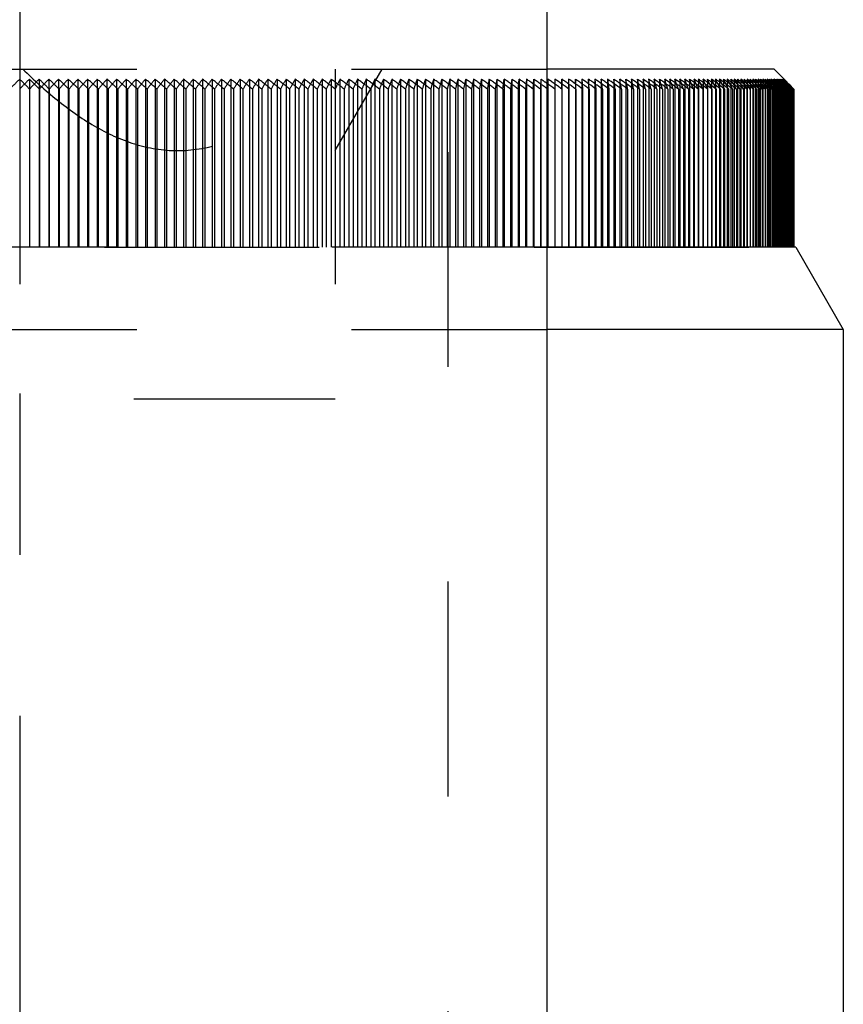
# Model space of a CAD drawing. Header units: millimetres. Extents: x 416 to 584, y 372 to 628.
# Tile 5 of 6: x 500 to 525, y 541 to 570. Entities that reach past the tile are written whole.
import ezdxf

# ---------------------------------------------------------------- set-up
doc = ezdxf.new("R2010")
doc.units = ezdxf.units.MM
doc.header["$LTSCALE"] = 65.185185
doc.linetypes.add('CENTER', pattern=[0.6, 0.375, -0.075, 0.075, -0.075])
doc.linetypes.add('HIDDEN', pattern=[0.2, 0.1, -0.1])
for name, color, linetype in [('ACHSEN_S', 7, 'CONTINUOUS'), ('FASEN', 7, 'CONTINUOUS'), ('FLAECHEN', 7, 'CONTINUOUS'), ('KOERPER', 7, 'CONTINUOUS'), ('KONST.EL_MIT_GEO', 7, 'CONTINUOUS')]:
    doc.layers.add(name, color=color, linetype=linetype)

msp = doc.modelspace()

# ---------------------------------------------------------------- linework, layer by layer
at = {"layer": 'ACHSEN_S', "color": 2, "linetype": 'CENTER'}
msp.add_line((500, 627.5), (500, 372.5), dxfattribs=at)
at = {"layer": 'FASEN', "color": 8, "linetype": 'HIDDEN'}
for p, q in [((516, 563.5), (484, 563.5)), ((484, 561), (516, 561))]:
    msp.add_line(p, q, dxfattribs=at)
at = {"layer": 'FASEN', "color": 7, "linetype": 'Continuous'}
for p, q in [((523.557, 563.5), (516, 563.5)), ((523.557, 563.5), (525, 561)), ((525, 561), (516, 561))]:
    msp.add_line(p, q, dxfattribs=at)
at = {"layer": 'FLAECHEN', "color": 8, "linetype": 'HIDDEN'}
msp.add_line((513, 605.5), (513, 491.5), dxfattribs=at)
at = {"layer": 'FLAECHEN', "color": 7, "linetype": 'Continuous'}
for p, q in [((516, 604.5), (516, 479.5)), ((525, 561), (525, 511.572))]:
    msp.add_line(p, q, dxfattribs=at)
at = {"layer": 'KOERPER', "color": 7, "linetype": 'Continuous'}
msp.add_line((516, 604.5), (516, 479.5), dxfattribs=at)
at = {"layer": 'KONST.EL_MIT_GEO', "color": 8, "linetype": 'HIDDEN'}
for p, q in [((513, 605.5), (513, 491.5)), ((484, 568.9), (516, 568.9)), ((500, 568.9), (500, 558.9)), ((509.575, 566.432), (511, 568.9)), ((509.575, 568.9), (509.575, 558.9)), ((500.295, 568.602), (500.295, 563.5)), ((500.59, 568.602), (500.59, 563.5)), ((500.885, 568.602), (500.885, 563.5)), ((501.18, 568.602), (501.18, 563.5)), ((501.474, 568.602), (501.474, 563.5)), ((501.769, 568.602), (501.769, 563.5)), ((502.063, 568.602), (502.063, 563.5)), ((502.356, 568.602), (502.356, 563.5)), ((502.65, 568.602), (502.65, 563.5)), ((502.943, 568.602), (502.943, 563.5)), ((503.235, 568.602), (503.235, 563.5)), ((503.527, 568.602), (503.527, 563.5)), ((503.818, 568.602), (503.818, 563.5)), ((504.109, 568.602), (504.109, 563.5)), ((504.399, 568.602), (504.399, 563.5)), ((504.688, 568.602), (504.688, 563.5)), ((504.977, 568.602), (504.977, 563.5)), ((505.265, 568.602), (505.265, 563.5)), ((505.552, 568.602), (505.552, 563.5)), ((505.838, 568.602), (505.838, 563.5)), ((506.123, 568.602), (506.123, 563.5)), ((506.407, 568.602), (506.407, 563.5)), ((506.69, 568.602), (506.69, 563.5)), ((506.972, 568.602), (506.972, 563.5)), ((507.253, 568.602), (507.253, 563.5)), ((507.532, 568.602), (507.532, 563.5)), ((507.811, 568.602), (507.811, 563.5)), ((508.088, 568.602), (508.088, 563.5)), ((508.364, 568.602), (508.364, 563.5)), ((508.638, 568.602), (508.638, 563.5)), ((508.912, 568.602), (508.912, 563.5)), ((509.183, 568.602), (509.183, 563.5)), ((509.453, 568.602), (509.453, 563.5)), ((509.722, 568.602), (509.722, 563.5)), ((509.989, 568.602), (509.989, 563.5)), ((510.255, 568.602), (510.255, 563.5)), ((510.519, 568.602), (510.519, 563.5)), ((510.781, 568.602), (510.781, 563.5)), ((511.041, 568.602), (511.041, 563.5)), ((511.3, 568.602), (511.3, 563.5)), ((511.556, 568.602), (511.556, 563.5)), ((511.811, 568.602), (511.811, 563.5)), ((512.064, 568.602), (512.064, 563.5)), ((512.315, 568.602), (512.315, 563.5)), ((512.564, 568.602), (512.564, 563.5)), ((512.811, 568.602), (512.811, 563.5)), ((513.056, 568.602), (513.056, 563.5)), ((513.299, 568.602), (513.299, 563.5)), ((513.54, 568.602), (513.54, 563.5)), ((513.778, 568.602), (513.778, 563.5)), ((514.015, 568.602), (514.015, 563.5)), ((514.249, 568.602), (514.249, 563.5)), ((514.48, 568.602), (514.433, 568.301)), ((514.48, 568.602), (514.48, 563.5)), ((514.668, 568.301), (514.71, 568.602)), ((514.71, 568.602), (514.71, 563.5)), ((514.937, 568.602), (514.9, 568.301)), ((514.937, 568.602), (514.937, 563.5)), ((515.13, 568.301), (515.161, 568.602)), ((515.161, 568.602), (515.161, 563.5)), ((515.383, 568.602), (515.358, 568.301)), ((515.383, 568.602), (515.383, 563.5)), ((515.583, 568.301), (515.603, 568.602)), ((515.603, 568.602), (515.603, 563.5)), ((515.82, 568.602), (515.805, 568.301)), ((515.82, 568.602), (515.82, 563.5)), ((516.025, 568.301), (516.034, 568.602)), ((516.034, 568.602), (516.034, 563.5)), ((516.456, 568.602), (516.456, 563.5)), ((516.457, 568.301), (516.456, 568.602)), ((516.662, 568.602), (516.662, 563.5)), ((516.866, 568.602), (516.866, 563.5)), ((516.878, 568.301), (516.866, 568.602)), ((517.067, 568.602), (517.067, 563.5)), ((517.266, 568.602), (517.266, 563.5)), ((517.289, 568.301), (517.266, 568.602)), ((517.461, 568.602), (517.461, 563.5)), ((517.654, 568.602), (517.654, 563.5)), ((517.688, 568.301), (517.654, 568.602)), ((517.844, 568.602), (517.844, 563.5)), ((518.031, 568.602), (518.031, 563.5)), ((518.076, 568.301), (518.031, 568.602)), ((518.216, 568.602), (518.216, 563.5)), ((518.397, 568.602), (518.397, 563.5)), ((518.575, 568.602), (518.575, 563.5)), ((518.75, 568.602), (518.75, 563.5)), ((518.816, 568.301), (518.794, 568.402)), ((518.922, 568.602), (518.922, 563.5)), ((519.092, 568.602), (519.092, 563.5)), ((519.117, 568.503), (519.092, 568.602)), ((519.168, 568.301), (519.142, 568.402)), ((519.258, 568.602), (519.258, 563.5)), ((519.421, 568.602), (519.421, 563.5)), ((519.449, 568.503), (519.421, 568.602)), ((519.507, 568.301), (519.478, 568.402)), ((519.58, 568.602), (519.58, 563.5)), ((519.737, 568.602), (519.737, 563.5)), ((519.769, 568.503), (519.737, 568.602)), ((519.834, 568.301), (519.802, 568.402)), ((519.891, 568.602), (519.891, 563.5)), ((520.041, 568.602), (520.041, 563.5)), ((520.077, 568.503), (520.041, 568.602)), ((520.148, 568.301), (520.112, 568.402)), ((520.188, 568.602), (520.188, 563.5)), ((520.331, 568.602), (520.331, 563.5)), ((520.371, 568.503), (520.331, 568.602)), ((520.45, 568.301), (520.41, 568.402)), ((520.472, 568.602), (520.472, 563.5)), ((520.609, 568.602), (520.609, 563.5)), ((520.652, 568.503), (520.609, 568.602)), ((520.737, 568.301), (520.694, 568.402)), ((520.743, 568.602), (520.743, 563.5)), ((520.873, 568.602), (520.876, 568.301)), ((520.919, 568.503), (520.873, 568.602)), ((521.012, 568.301), (520.965, 568.402)), ((521, 568.602), (521, 563.5)), ((521.124, 568.602), (521.124, 563.5)), ((521.173, 568.503), (521.124, 568.602)), ((521.273, 568.301), (521.223, 568.402)), ((521.244, 568.602), (521.244, 563.5)), ((521.361, 568.602), (521.361, 563.5)), ((521.414, 568.503), (521.361, 568.602)), ((521.52, 568.301), (521.467, 568.402)), ((521.474, 568.602), (521.474, 563.5)), ((521.584, 568.602), (521.584, 563.5)), ((521.64, 568.503), (521.584, 568.602)), ((521.691, 568.602), (521.691, 563.5)), ((521.753, 568.301), (521.696, 568.402)), ((521.793, 568.602), (521.793, 563.5)), ((521.853, 568.503), (521.793, 568.602)), ((521.893, 568.602), (521.893, 563.5)), ((521.972, 568.301), (521.912, 568.402)), ((521.989, 568.602), (521.989, 563.5)), ((522.051, 568.503), (521.989, 568.602)), ((522.081, 568.602), (522.081, 563.5)), ((522.177, 568.301), (522.114, 568.402)), ((522.17, 568.602), (522.17, 563.5)), ((522.235, 568.503), (522.17, 568.602)), ((522.255, 568.602), (522.255, 563.5)), ((522.367, 568.301), (522.301, 568.402)), ((522.336, 568.602), (522.336, 563.5)), ((522.405, 568.503), (522.336, 568.602)), ((522.414, 568.602), (522.414, 563.5)), ((522.508, 568.351), (522.474, 568.402)), ((522.488, 568.602), (522.488, 563.5)), ((522.56, 568.503), (522.488, 568.602)), ((522.559, 568.602), (522.559, 563.5)), ((522.626, 568.602), (522.626, 568.301)), ((522.701, 568.503), (522.626, 568.602)), ((522.668, 568.351), (522.632, 568.402)), ((522.689, 568.602), (522.689, 563.5)), ((522.749, 568.602), (522.749, 563.5)), ((522.827, 568.503), (522.749, 568.602)), ((522.813, 568.351), (522.776, 568.402)), ((522.805, 568.602), (522.805, 563.5)), ((522.866, 568.453), (522.827, 568.503)), ((522.857, 568.602), (522.857, 563.5)), ((522.938, 568.503), (522.857, 568.602)), ((522.905, 568.402), (522.866, 568.453)), ((522.944, 568.351), (522.905, 568.402)), ((522.906, 568.602), (522.906, 563.5)), ((522.978, 568.453), (522.938, 568.503)), ((522.95, 568.602), (522.95, 563.5)), ((523.034, 568.503), (522.95, 568.602)), ((523.019, 568.402), (522.978, 568.453)), ((522.992, 568.602), (522.992, 563.5)), ((523.06, 568.351), (523.019, 568.402)), ((523.029, 568.602), (523.029, 563.5)), ((523.115, 568.503), (523.029, 568.602)), ((523.076, 568.453), (523.034, 568.503)), ((523.063, 568.602), (523.063, 563.5)), ((523.118, 568.402), (523.076, 568.453)), ((523.093, 568.602), (523.093, 563.5)), ((523.137, 568.552), (523.093, 568.602)), ((523.159, 568.453), (523.115, 568.503)), ((523.16, 568.351), (523.118, 568.402)), ((523.119, 568.602), (523.119, 563.5)), ((523.182, 568.503), (523.137, 568.552)), ((523.141, 568.602), (523.141, 563.5)), ((523.187, 568.552), (523.141, 568.602)), ((523.202, 568.402), (523.159, 568.453)), ((523.16, 568.602), (523.16, 563.5)), ((523.175, 568.602), (523.175, 563.5)), ((523.222, 568.552), (523.175, 568.602)), ((523.227, 568.453), (523.182, 568.503)), ((523.186, 568.602), (523.186, 563.5)), ((523.233, 568.503), (523.187, 568.552)), ((523.192, 568.608), (523.347, 568.453)), ((523.194, 568.602), (523.194, 563.5)), ((523.242, 568.552), (523.194, 568.602)), ((523.198, 568.602), (523.296, 568.502)), ((523.239, 568.36), (523.202, 568.402)), ((523.27, 568.503), (523.222, 568.552)), ((523.272, 568.402), (523.227, 568.453)), ((523.28, 568.453), (523.233, 568.503)), ((523.291, 568.503), (523.242, 568.552)), ((523.317, 568.453), (523.27, 568.503)), ((523.317, 568.351), (523.272, 568.402)), ((523.326, 568.402), (523.28, 568.453)), ((523.34, 568.453), (523.291, 568.503)), ((523.296, 568.502), (523.346, 568.452)), ((523.301, 568.402), (523.346, 568.352)), ((523.365, 568.402), (523.317, 568.453)), ((523.372, 568.351), (523.326, 568.402)), ((523.331, 568.452), (523.367, 568.415)), ((523.389, 568.402), (523.34, 568.453)), ((523.346, 568.452), (523.395, 568.402)), ((523.374, 568.426), (523.347, 568.453)), ((523.352, 568.397), (523.394, 568.352)), ((523.413, 568.351), (523.365, 568.402)), ((523.367, 568.415), (523.379, 568.402)), ((523.398, 568.402), (523.374, 568.426)), ((523.379, 568.402), (523.427, 568.352)), ((523.487, 568.301), (523.389, 568.402)), ((523.395, 568.402), (523.445, 568.352)), ((523.498, 568.301), (523.398, 568.402)), ((500.598, 568.301), (500.598, 563.5)), ((500.896, 568.301), (500.896, 563.5)), ((501.195, 568.301), (501.195, 563.5)), ((501.493, 568.301), (501.493, 563.5)), ((501.792, 568.301), (501.792, 563.5)), ((502.089, 568.301), (502.089, 563.5)), ((502.387, 568.301), (502.387, 563.5)), ((502.684, 568.301), (502.684, 563.5)), ((502.981, 568.301), (502.981, 563.5)), ((503.277, 568.301), (503.277, 563.5)), ((503.573, 568.301), (503.573, 563.5)), ((503.868, 568.301), (503.868, 563.5)), ((504.162, 568.301), (504.162, 563.5)), ((504.456, 568.301), (504.456, 563.5)), ((504.749, 568.301), (504.749, 563.5)), ((505.042, 568.301), (505.042, 563.5)), ((505.333, 568.301), (505.333, 563.5)), ((505.624, 568.301), (505.624, 563.5)), ((505.913, 568.301), (505.913, 563.5)), ((506.202, 568.301), (506.202, 563.5)), ((506.49, 568.301), (506.49, 563.5)), ((506.777, 568.301), (506.777, 563.5)), ((507.062, 568.301), (507.062, 563.5)), ((507.347, 568.301), (507.347, 563.5)), ((507.63, 568.301), (507.63, 563.5)), ((507.912, 568.301), (507.912, 563.5)), ((508.193, 568.301), (508.193, 563.5)), ((508.472, 568.301), (508.472, 563.5)), ((508.75, 568.301), (508.75, 563.5)), ((509.027, 568.301), (509.027, 563.5)), ((509.302, 568.301), (509.302, 563.5)), ((509.848, 568.301), (509.848, 563.5)), ((510.119, 568.301), (510.119, 563.5)), ((510.388, 568.301), (510.388, 563.5)), ((510.655, 568.301), (510.655, 563.5)), ((510.92, 568.301), (510.92, 563.5)), ((511.184, 568.301), (511.184, 563.5)), ((511.446, 568.301), (511.446, 563.5)), ((511.706, 568.301), (511.706, 563.5)), ((511.964, 568.301), (511.964, 563.5)), ((512.221, 568.301), (512.221, 563.5)), ((512.475, 568.301), (512.475, 563.5)), ((512.727, 568.301), (512.727, 563.5)), ((512.978, 568.301), (512.978, 563.5)), ((513.226, 568.301), (513.226, 563.5)), ((513.472, 568.301), (513.472, 563.5)), ((513.715, 568.301), (513.715, 563.5)), ((513.957, 568.301), (513.957, 563.5)), ((514.196, 568.301), (514.196, 563.5)), ((514.433, 568.301), (514.433, 563.5)), ((514.668, 568.301), (514.668, 563.5)), ((514.9, 568.301), (514.9, 563.5)), ((515.13, 568.301), (515.13, 563.5)), ((515.358, 568.301), (515.358, 563.5)), ((515.583, 568.301), (515.583, 563.5)), ((515.805, 568.301), (515.805, 563.5)), ((516.025, 568.301), (516.025, 563.5)), ((516.878, 568.301), (516.878, 563.5)), ((517.289, 568.301), (517.289, 563.5)), ((517.688, 568.301), (517.688, 563.5)), ((518.076, 568.301), (518.076, 563.5)), ((518.452, 568.301), (518.452, 563.5)), ((518.816, 568.301), (518.816, 563.5)), ((519.168, 568.301), (519.168, 563.5)), ((519.507, 568.301), (519.507, 563.5)), ((519.834, 568.301), (519.834, 563.5)), ((520.148, 568.301), (520.148, 563.5)), ((520.45, 568.301), (520.45, 563.5)), ((520.737, 568.301), (520.737, 563.5)), ((521.012, 568.301), (521.012, 563.5)), ((521.273, 568.301), (521.273, 563.5)), ((521.52, 568.301), (521.52, 563.5)), ((521.753, 568.301), (521.753, 563.5)), ((521.972, 568.301), (521.972, 563.5)), ((522.177, 568.301), (522.177, 563.5)), ((522.367, 568.301), (522.367, 563.5)), ((522.543, 568.301), (522.508, 568.351)), ((522.543, 568.301), (522.543, 563.5)), ((522.705, 568.301), (522.668, 568.351)), ((522.705, 568.301), (522.705, 563.5)), ((522.743, 568.352), (522.78, 568.301)), ((522.851, 568.301), (522.813, 568.351)), ((522.851, 568.301), (522.851, 563.5)), ((522.881, 568.352), (522.919, 568.301)), ((522.983, 568.301), (522.944, 568.351)), ((522.983, 568.301), (522.983, 563.5)), ((523.004, 568.352), (523.044, 568.301)), ((523.1, 568.301), (523.06, 568.351)), ((523.1, 568.301), (523.1, 563.5)), ((523.112, 568.352), (523.153, 568.301)), ((523.202, 568.301), (523.16, 568.351)), ((523.202, 568.301), (523.202, 563.5)), ((523.209, 568.347), (523.248, 568.301)), ((523.246, 568.351), (523.239, 568.36)), ((523.29, 568.301), (523.246, 568.351)), ((523.252, 568.387), (523.293, 568.34)), ((523.29, 568.301), (523.29, 563.5)), ((523.362, 568.301), (523.317, 568.351)), ((523.346, 568.352), (523.363, 568.333)), ((523.362, 568.301), (523.362, 563.5)), ((523.419, 568.301), (523.372, 568.351)), ((523.394, 568.352), (523.419, 568.325)), ((523.46, 568.301), (523.413, 568.351)), ((523.419, 568.301), (523.419, 563.5)), ((523.427, 568.352), (523.436, 568.343)), ((523.436, 568.343), (523.46, 568.318)), ((523.445, 568.352), (523.469, 568.327)), ((523.46, 568.301), (523.46, 563.5)), ((523.469, 568.327), (523.486, 568.31)), ((523.487, 568.301), (523.487, 563.5)), ((476.502, 563.5), (523.498, 563.5)), ((490.425, 558.9), (509.575, 558.9))]:
    msp.add_line(p, q, dxfattribs=at)
at = {"layer": 'KONST.EL_MIT_GEO', "color": 7, "linetype": 'Continuous'}
for p, q in [((522.9, 568.9), (516, 568.9)), ((522.9, 568.9), (523.192, 568.608)), ((516.246, 568.602), (516.242, 568.301)), ((516.246, 568.602), (516.246, 563.5)), ((516.662, 568.602), (516.669, 568.301)), ((517.067, 568.602), (517.085, 568.301)), ((517.461, 568.602), (517.49, 568.301)), ((517.844, 568.602), (517.883, 568.301)), ((521.144, 568.301), (520.973, 568.429)), ((521.398, 568.301), (521.237, 568.423)), ((521.346, 568.402), (521.398, 568.301)), ((521.474, 568.602), (521.529, 568.502)), ((521.638, 568.301), (521.487, 568.417)), ((521.529, 568.502), (521.583, 568.402)), ((521.583, 568.402), (521.638, 568.301)), ((521.691, 568.602), (521.748, 568.502)), ((521.804, 568.514), (521.691, 568.602)), ((521.864, 568.301), (521.723, 568.41)), ((521.748, 568.502), (521.806, 568.402)), ((521.806, 568.402), (521.864, 568.301)), ((521.893, 568.602), (521.954, 568.502)), ((522.019, 568.503), (521.893, 568.602)), ((522.076, 568.301), (521.945, 568.404)), ((521.954, 568.502), (522.015, 568.402)), ((522.015, 568.402), (522.076, 568.301)), ((522.081, 568.602), (522.145, 568.502)), ((522.206, 568.503), (522.081, 568.602)), ((522.145, 568.502), (522.209, 568.402)), ((522.274, 568.301), (522.146, 568.402)), ((522.209, 568.402), (522.274, 568.301)), ((522.255, 568.602), (522.322, 568.502)), ((522.378, 568.503), (522.255, 568.602)), ((522.322, 568.502), (522.389, 568.402)), ((522.457, 568.301), (522.331, 568.402)), ((522.389, 568.402), (522.4, 568.386)), ((522.414, 568.602), (522.484, 568.502)), ((522.535, 568.503), (522.414, 568.602)), ((522.626, 568.301), (522.501, 568.402)), ((522.555, 568.402), (522.57, 568.38)), ((522.559, 568.602), (522.632, 568.502)), ((522.678, 568.503), (522.559, 568.602)), ((522.78, 568.301), (522.657, 568.402)), ((522.689, 568.602), (522.766, 568.502)), ((522.807, 568.503), (522.689, 568.602)), ((522.706, 568.402), (522.743, 568.352)), ((522.919, 568.301), (522.798, 568.402)), ((522.805, 568.602), (522.884, 568.502)), ((522.92, 568.503), (522.805, 568.602)), ((522.842, 568.402), (522.881, 568.352)), ((522.884, 568.502), (522.924, 568.452)), ((522.906, 568.602), (522.988, 568.502)), ((523.019, 568.503), (522.906, 568.602)), ((522.924, 568.452), (522.964, 568.402)), ((523.044, 568.301), (522.925, 568.402)), ((522.964, 568.402), (523.004, 568.352)), ((522.988, 568.502), (523.029, 568.452)), ((522.992, 568.602), (523.077, 568.502)), ((523.103, 568.503), (522.992, 568.602)), ((523.037, 568.402), (523.02, 568.417)), ((523.029, 568.452), (523.112, 568.352)), ((523.153, 568.301), (523.037, 568.402)), ((523.063, 568.602), (523.151, 568.502)), ((523.172, 568.503), (523.063, 568.602)), ((523.077, 568.502), (523.119, 568.452)), ((523.119, 568.602), (523.21, 568.502)), ((523.226, 568.503), (523.119, 568.602)), ((523.119, 568.452), (523.163, 568.402)), ((523.248, 568.301), (523.133, 568.402)), ((523.151, 568.502), (523.195, 568.452)), ((523.16, 568.602), (523.254, 568.502)), ((523.265, 568.503), (523.16, 568.602)), ((523.163, 568.402), (523.209, 568.347)), ((523.227, 568.453), (523.172, 568.503)), ((523.186, 568.602), (523.282, 568.502)), ((523.289, 568.503), (523.186, 568.602)), ((523.195, 568.452), (523.252, 568.387)), ((523.328, 568.301), (523.215, 568.402)), ((523.28, 568.453), (523.226, 568.503)), ((523.262, 568.42), (523.227, 568.453)), ((523.254, 568.502), (523.3, 568.452)), ((523.282, 568.402), (523.262, 568.42)), ((523.317, 568.453), (523.265, 568.503)), ((523.333, 568.402), (523.28, 568.453)), ((523.282, 568.502), (523.331, 568.452)), ((523.392, 568.301), (523.282, 568.402)), ((523.34, 568.453), (523.289, 568.503)), ((523.3, 568.452), (523.352, 568.397)), ((523.357, 568.415), (523.317, 568.453)), ((523.441, 568.301), (523.333, 568.402)), ((523.391, 568.402), (523.34, 568.453)), ((523.37, 568.402), (523.357, 568.415)), ((523.476, 568.301), (523.37, 568.402)), ((523.495, 568.301), (523.391, 568.402)), ((516.242, 568.301), (516.242, 563.5)), ((516.669, 568.301), (516.669, 563.5)), ((517.085, 568.301), (517.085, 563.5)), ((517.49, 568.301), (517.49, 563.5)), ((517.883, 568.301), (517.883, 563.5)), ((518.265, 568.301), (518.265, 563.5)), ((518.635, 568.301), (518.635, 563.5)), ((518.993, 568.301), (518.993, 563.5)), ((519.339, 568.301), (519.339, 563.5)), ((519.672, 568.301), (519.672, 563.5)), ((519.993, 568.301), (519.993, 563.5)), ((520.301, 568.301), (520.301, 563.5)), ((520.595, 568.301), (520.595, 563.5)), ((520.876, 568.301), (520.876, 563.5)), ((521.144, 568.301), (521.144, 563.5)), ((521.398, 568.301), (521.398, 563.5)), ((521.638, 568.301), (521.638, 563.5)), ((521.864, 568.301), (521.864, 563.5)), ((522.076, 568.301), (522.076, 563.5)), ((522.274, 568.301), (522.274, 563.5)), ((522.4, 568.386), (522.457, 568.301)), ((522.457, 568.301), (522.457, 563.5)), ((522.57, 568.38), (522.626, 568.301)), ((522.626, 568.301), (522.626, 563.5)), ((522.78, 568.301), (522.78, 563.5)), ((522.919, 568.301), (522.919, 563.5)), ((523.044, 568.301), (523.044, 563.5)), ((523.153, 568.301), (523.153, 563.5)), ((523.248, 568.301), (523.248, 563.5)), ((523.293, 568.34), (523.328, 568.301)), ((523.328, 568.301), (523.328, 563.5)), ((523.363, 568.333), (523.392, 568.301)), ((523.392, 568.301), (523.392, 563.5)), ((523.419, 568.325), (523.441, 568.301)), ((523.441, 568.301), (523.441, 563.5)), ((523.46, 568.318), (523.476, 568.301)), ((523.476, 568.301), (523.476, 563.5)), ((523.486, 568.31), (523.495, 568.301)), ((523.495, 568.301), (523.495, 563.5)), ((525, 561), (525, 511.572))]:
    msp.add_line(p, q, dxfattribs=at)
at = {"layer": 'KONST.EL_MIT_GEO', "color": 8, "linetype": 'HIDDEN'}
for centre, radius, start, end in [((547.861, 520.832), 67.622, 135.05468, 135.41428), ((452.139, 520.832), 67.621, 44.5859, 44.94551), ((548.057, 521.454), 67.113, 135.3711, 135.73081), ((452.435, 520.23), 68.047, 44.94548, 45.30508), ((548.348, 522.077), 66.674, 135.74953, 136.10928), ((452.856, 519.673), 68.356, 45.34861, 45.70848), ((548.671, 522.677), 66.276, 136.13763, 136.49719), ((453.008, 519.028), 68.919, 45.6381, 45.99755), ((549.134, 523.235), 66.013, 136.58818, 136.94715), ((453.415, 518.474), 69.24, 46.02363, 46.38325), ((549.345, 523.874), 65.515, 136.94349, 137.30244), ((453.554, 517.831), 69.814, 46.29592, 46.65502), ((549.83, 524.429), 65.277, 137.41412, 137.77232), ((453.951, 517.281), 70.145, 46.66447, 47.02366), ((550.064, 525.062), 64.806, 137.7901, 138.14811), ((454.079, 516.641), 70.728, 46.92022, 47.27882), ((550.574, 525.614), 64.598, 138.28151, 138.63858), ((454.465, 516.098), 71.065, 47.27239, 47.63101), ((550.834, 526.24), 64.158, 138.67899, 139.03567), ((454.584, 515.462), 71.653, 47.51222, 47.87018), ((551.373, 526.786), 63.985, 139.19189, 139.54743), ((454.962, 514.926), 71.994, 47.84858, 48.20651), ((551.663, 527.404), 63.581, 139.61171, 139.96663), ((455.072, 514.297), 72.585, 48.0731, 48.43032), ((552.236, 527.943), 63.449, 140.14682, 140.50036), ((455.444, 513.771), 72.928, 48.3942, 48.75134), ((552.56, 528.551), 63.086, 140.58981, 140.94249), ((455.547, 513.149), 73.52, 48.60396, 48.96035), ((553.172, 529.081), 63, 141.14783, 141.49886), ((455.912, 512.633), 73.861, 48.91034, 49.26661), ((553.535, 529.678), 62.686, 141.61486, 141.96474), ((456.009, 512.021), 74.451, 49.10588, 49.46138), ((554.192, 530.198), 62.654, 142.19647, 142.54442), ((456.368, 511.517), 74.79, 49.39803, 49.75338), ((554.602, 530.782), 62.394, 142.68838, 143.03486), ((456.46, 510.916), 75.376, 49.57985, 49.93441), ((555.311, 531.291), 62.424, 143.29424, 143.63846), ((456.816, 510.425), 75.709, 49.85825, 50.21264), ((555.774, 531.861), 62.227, 143.81186, 144.15425), ((456.903, 509.836), 76.29, 50.02684, 50.38041), ((556.544, 532.357), 62.329, 144.44258, 144.78235), ((457.255, 509.361), 76.615, 50.29193, 50.64533), ((557.07, 532.911), 62.205, 144.9867, 145.32427), ((457.338, 508.785), 77.188, 50.44772, 50.8003), ((557.911, 533.393), 62.389, 145.64284, 145.97739), ((457.687, 508.326), 77.504, 50.69995, 51.05233), ((558.51, 533.93), 62.35, 146.21423, 146.54615), ((457.767, 507.765), 78.068, 50.84336, 51.19493), ((559.436, 534.396), 62.63, 146.89627, 147.22474), ((458.114, 507.323), 78.372, 51.08312, 51.43449), ((560.121, 534.915), 62.689, 147.49562, 147.821), ((458.191, 506.779), 78.925, 51.21455, 51.5651), ((561.147, 535.364), 63.082, 148.20395, 148.52541), ((458.536, 506.356), 79.216, 51.44221, 51.79258), ((561.935, 535.864), 63.255, 148.83188, 149.14975), ((458.611, 505.829), 79.756, 51.56202, 51.91158), ((563.081, 536.295), 63.78, 149.56679, 149.88024), ((458.955, 505.426), 80.033, 51.77795, 52.12733), ((563.992, 536.774), 64.089, 150.22382, 150.53314), ((459.028, 504.918), 80.558, 51.88647, 52.23506), ((565.281, 537.186), 64.771, 150.98546, 151.28982), ((459.371, 504.536), 80.819, 52.09099, 52.43941), ((566.341, 537.643), 65.242, 151.67198, 151.97164), ((459.443, 504.048), 81.329, 52.18855, 52.53619), ((567.804, 538.034), 66.112, 152.46035, 152.75448), ((459.785, 503.688), 81.572, 52.38198, 52.72946), ((569.046, 538.469), 66.778, 153.17662, 153.46544), ((459.855, 503.222), 82.064, 52.46886, 52.81558), ((570.724, 538.838), 67.876, 153.99153, 154.27421), ((460.198, 502.885), 82.288, 52.65148, 52.99807), ((572.191, 539.249), 68.78, 154.73762, 155.01436), ((460.267, 502.441), 82.762, 52.72795, 53.07379), ((574.136, 539.595), 70.159, 155.57869, 155.84867), ((460.609, 502.129), 82.966, 52.90003, 53.24576), ((575.886, 539.982), 71.358, 156.35449, 156.61786), ((460.678, 501.708), 83.42, 52.96633, 53.31134), ((578.168, 540.304), 73.088, 157.22111, 157.47707), ((461.02, 501.421), 83.603, 53.12812, 53.47304), ((580.279, 540.665), 74.662, 158.02626, 158.27494), ((461.089, 501.024), 84.036, 53.18447, 53.5287), ((582.995, 540.962), 76.838, 158.91758, 159.1582), ((461.431, 500.763), 84.196, 53.33619, 53.68037), ((585.576, 541.297), 78.896, 159.7515, 159.98415), ((461.499, 500.392), 84.607, 53.3828, 53.72631), ((588.862, 541.569), 81.655, 160.6664, 160.89032), ((461.842, 500.157), 84.744, 53.52467, 53.86814), ((592.071, 541.876), 84.353, 161.52822, 161.74349), ((461.91, 499.812), 85.132, 53.56171, 53.90455), ((596.125, 542.121), 87.893, 162.46531, 162.67119), ((462.254, 499.605), 85.245, 53.6939, 54.03673), ((600.198, 542.401), 91.466, 163.35389, 163.55044), ((462.322, 499.287), 85.609, 53.72154, 54.06377), ((605.321, 542.619), 96.089, 164.31147, 164.49801), ((462.666, 499.108), 85.697, 53.84423, 54.18648), ((610.624, 542.87), 100.904, 165.22536, 165.40192), ((462.734, 498.818), 86.036, 53.86261, 54.20429), ((617.3, 543.06), 107.091, 166.20147, 166.36742), ((463.079, 498.668), 86.098, 53.97595, 54.31768), ((624.44, 543.282), 113.754, 167.13892, 167.29427), ((463.147, 498.405), 86.412, 53.98519, 54.32639), ((633.489, 543.443), 122.326, 168.13131, 168.27549), ((463.493, 498.284), 86.448, 54.0893, 54.43059), ((643.543, 543.636), 131.913, 169.09026, 169.22328), ((463.561, 498.051), 86.735, 54.08951, 54.43029), ((656.486, 543.768), 144.389, 170.09641, 170.21777), ((463.907, 497.96), 86.744, 54.18452, 54.52543), ((463.976, 497.755), 87.005, 54.17578, 54.51621), ((464.323, 497.694), 86.987, 54.26178, 54.60237), ((464.392, 497.519), 87.221, 54.24416, 54.58432), ((464.739, 497.489), 87.175, 54.32123, 54.66159), ((464.808, 497.344), 87.382, 54.29479, 54.63474), ((465.155, 497.344), 87.308, 54.36299, 54.70318), ((475.887, 512.106), 69.184, 54.56304, 54.74596), ((465.572, 497.26), 87.385, 54.38714, 54.72723), ((465.989, 497.237), 87.406, 54.39372, 54.73378), ((466.407, 497.275), 87.371, 54.38275, 54.72285), ((466.823, 497.374), 87.28, 54.35421, 54.69442), ((467.24, 497.534), 87.133, 54.30803, 54.64844), ((467.655, 497.755), 86.932, 54.24414, 54.5848), ((468.068, 498.035), 86.675, 54.1624, 54.5034), ((382.649, 543.693), 138.014, 10.27079, 10.39795), ((468.48, 498.375), 86.365, 54.06267, 54.40406), ((446.634, 552.754), 73.837, 12.23531, 12.39402), ((468.889, 498.772), 86.002, 53.94474, 54.2866), ((472.525, 556.678), 48.069, 14.1167, 14.2403), ((469.295, 499.227), 85.588, 53.8084, 54.15079), ((477.801, 556.469), 43.353, 15.9774, 16.1156), ((469.698, 499.738), 85.124, 53.65337, 53.99636), ((481.89, 556.234), 39.817, 17.7944, 17.9464), ((470.096, 500.304), 84.611, 53.47936, 53.823), ((485.141, 555.974), 37.114, 19.5647, 19.7294), ((470.489, 500.923), 84.052, 53.28602, 53.63038), ((487.778, 555.689), 35.021, 21.2855, 21.4621), ((470.877, 501.593), 83.447, 53.07298, 53.41811), ((489.95, 555.381), 33.388, 22.9547, 23.1421), ((471.257, 502.313), 82.8, 52.83982, 53.18577), ((491.761, 555.049), 32.113, 24.5707, 24.7681), ((471.631, 503.082), 82.113, 52.58608, 52.93289), ((493.285, 554.696), 31.119, 26.1325, 26.3388), ((471.995, 503.896), 81.387, 52.31126, 52.65898), ((494.577, 554.321), 30.354, 27.6393, 27.8537), ((472.35, 504.755), 80.625, 52.01482, 52.36347), ((495.678, 553.926), 29.774, 29.0909, 29.3125), ((472.695, 505.655), 79.831, 51.69616, 52.04578), ((496.621, 553.512), 29.349, 30.4874, 30.7154), ((473.027, 506.594), 79.007, 51.35465, 51.70527), ((497.429, 553.08), 29.053, 31.8292, 32.0628), ((473.346, 507.571), 78.157, 50.9896, 51.34123), ((498.123, 552.631), 28.867, 33.117, 33.3554), ((473.651, 508.582), 77.283, 50.6003, 50.95293), ((498.718, 552.165), 28.775, 34.3516, 34.5943), ((473.939, 509.624), 76.39, 50.18594, 50.53959), ((499.226, 551.686), 28.762, 35.5341, 35.7804), ((474.21, 510.696), 75.48, 49.74571, 50.10034), ((499.659, 551.193), 28.819, 36.6657, 36.9152), ((474.46, 511.794), 74.558, 49.27871, 49.63429), ((474.689, 512.916), 73.628, 48.784, 49.1405), ((474.894, 514.058), 72.694, 48.26059, 48.61793), ((475.072, 515.218), 71.761, 47.70743, 48.06554), ((475.222, 516.392), 70.834, 47.12342, 47.48219), ((475.339, 517.579), 69.918, 46.50738, 46.86669), ((475.421, 518.773), 69.017, 45.85811, 46.21781), ((475.464, 519.973), 68.139, 45.17434, 45.53425), ((490.261, 535.411), 46.759, 44.9611, 45.2196)]:
    msp.add_arc(centre, radius, start, end, dxfattribs=at)
at = {"layer": 'KONST.EL_MIT_GEO', "color": 7, "linetype": 'Continuous'}
for centre, radius, start, end in [((452.743, 479.923), 108.824, 54.30296, 54.45986), ((465.642, 497.176), 87.536, 54.34312, 54.68288), ((466.059, 497.184), 87.529, 54.34093, 54.68069), ((466.476, 497.252), 87.466, 54.32116, 54.66101), ((466.893, 497.382), 87.347, 54.28379, 54.62379), ((467.309, 497.573), 87.172, 54.22874, 54.56896), ((467.723, 497.824), 86.943, 54.1559, 54.49641), ((369.171, 543.863), 151.084, 9.30871, 9.42431), ((468.136, 498.134), 86.659, 54.06513, 54.40601), ((394.354, 543.553), 126.721, 11.26213, 11.40083), ((468.547, 498.503), 86.323, 53.95627, 54.29758), ((411.758, 543.184), 110.138, 13.1824, 13.34316), ((468.955, 498.93), 85.934, 53.82909, 54.1709), ((424.439, 542.758), 98.277, 15.06491, 15.24658), ((469.359, 499.413), 85.494, 53.68336, 54.02573), ((434.039, 542.275), 89.502, 16.90557, 17.10692), ((469.76, 499.952), 85.005, 53.51879, 53.86179), ((441.514, 541.736), 82.853, 18.70089, 18.92062), ((447.463, 541.144), 77.736, 20.44791, 20.68469), ((470.156, 500.545), 84.468, 53.33506, 53.67874), ((452.278, 540.499), 73.758, 22.14425, 22.39673), ((470.547, 501.19), 83.886, 53.13181, 53.47624), ((456.226, 539.803), 70.652, 23.78806, 24.0549), ((489.319, 526.367), 52.643, 53.0362, 53.3494), ((459.498, 539.058), 68.23, 25.37799, 25.65787), ((489.936, 527.218), 51.746, 52.7785, 53.1069), ((463.073, 538.698), 65.408, 27.0095, 27.20613), ((490.4, 527.903), 51.066, 52.5004, 52.8429), ((490.723, 528.443), 50.58, 52.2015, 52.5571), ((498.776, 538.919), 37.499, 51.8397, 52.1136), ((499.336, 539.722), 36.645, 51.5035, 51.7566), ((499.585, 540.163), 36.261, 51.1502, 51.4041), ((499.821, 540.62), 35.864, 50.7731, 51.0276), ((471.984, 532.88), 61.8, 35.08535, 35.19903), ((500.042, 541.092), 35.458, 50.3713, 50.6266), ((472.816, 531.829), 61.86, 36.24413, 36.35936), ((500.246, 541.579), 35.044, 49.944, 50.2), ((473.511, 530.751), 62.058, 37.35237, 37.46891), ((500.435, 542.078), 34.623, 49.4905, 49.7472), ((501.718, 543.876), 32.496, 49.0413, 49.2729), ((500.757, 543.11), 33.77, 48.5007, 48.7587), ((500.889, 543.64), 33.341, 47.9625, 48.221), ((475.461, 525.046), 64.563, 42.18593, 42.30612)]:
    msp.add_arc(centre, radius, start, end, dxfattribs=at)
at = {"layer": 'KONST.EL_MIT_GEO', "color": 8, "linetype": 'HIDDEN'}
msp.add_open_spline([(500.098, 568.9), (500.43, 568.574), (501.113, 567.952), (502.232, 567.154), (503.459, 566.579), (504.788, 566.359), (506.116, 566.579), (507.343, 567.154), (508.462, 567.952), (509.145, 568.574), (509.477, 568.9)], degree=3, knots=[0, 0, 0, 0, 0.128553, 0.254977, 0.378673, 0.5, 0.621328, 0.745023, 0.871447, 1, 1, 1, 1], dxfattribs=at)

doc.saveas('drawing.dxf')
